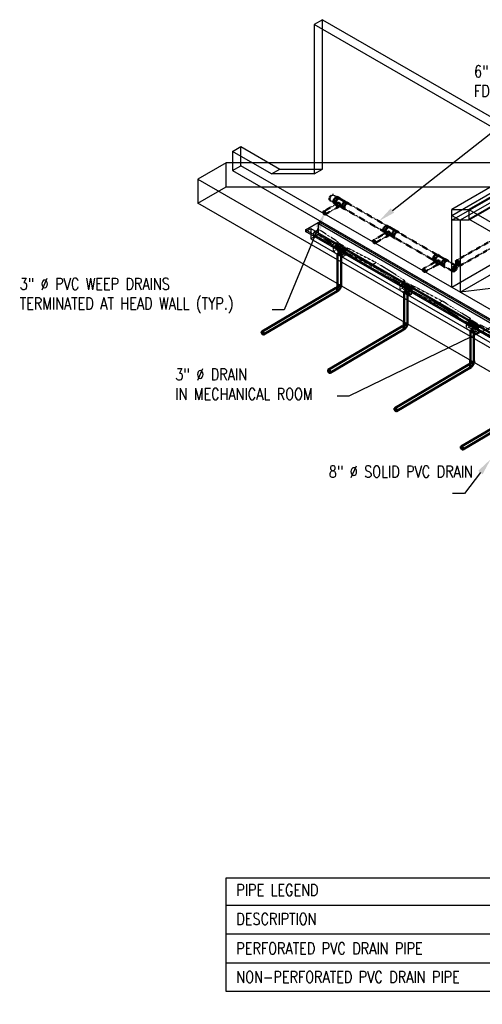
# Model space of a CAD drawing. Header units: inches. Extents: x 169 to 20644, y -1032 to 721.
# Tile 2 of 42: x 169 to 642, y -396 to 611. Entities that reach past the tile are written whole.
import ezdxf
from ezdxf import colors
from ezdxf.entities.mleader import LeaderData, LeaderLine
from ezdxf.math import Vec2, Vec3

# ---------------------------------------------------------------- set-up
doc = ezdxf.new("R2010")
doc.units = ezdxf.units.IN
doc.header["$LTSCALE"] = 0.5
doc.header["$MEASUREMENT"] = 0
for name, pattern in [('Dash - 1_16_', [0.1875, 0.125, -0.0625]), ('Dot 1_32_', [0.03125, 0, -0.03125]), ('Dot 1_32__2_', [0.03125, 0, -0.03125]), ('HIDDEN2', [0.1875, 0.125, -0.0625])]:
    doc.linetypes.add(name, pattern=pattern)
for name, color, linetype in [('M-ANNO-NOTE', 2, 'Continuous'), ('M-DETL-LIGHT', 1, 'Continuous'), ('M-SECT-PATT', 8, 'Continuous'), ('P-PIPE', 3, 'Continuous'), ('S-ANNO-DIMS', 1, 'Continuous'), ('S-ANNO-TEXT', 2, 'Continuous')]:
    doc.layers.add(name, color=color, linetype=linetype)
doc.styles.add('Annotative', font='romans.shx', dxfattribs={"width": 0.8, "height": 0.125})

# ---------------------------------------------------------------- blocks, each defined once
blk = doc.blocks.new('Bend - PVC - Sch 40 - DWV_USACE - Standard-V30-DRAINAGE ISOMETRIC')
at = {"layer": 'P-PIPE', "color": 90, "lineweight": 50}
for p, q in [((1285, -169), (1283.9, -169.6)), ((1286.2, -165.7), (1286.2, -166.9)), ((1290.1, -166.9), (1290.1, -165.7)), ((1285.9, -173), (1287, -172.4))]:
    blk.add_line(p, q, dxfattribs=at)
for points in [[(1284.9, -169.7, 0), (1284.5, -169.5, 0), (1284.2, -169.5, 0), (1283.9, -169.6, 0), (1283.7, -169.8, 0), (1283.6, -170, 0)], [(1285.4, -173.1, 0), (1285.6, -173.1, 0), (1285.9, -173, 0), (1286.1, -172.8, 0), (1286.3, -172.5, 0), (1286.3, -172.1, 0), (1286.3, -171.7, 0), (1286.1, -171.2, 0), (1285.9, -170.7, 0), (1285.6, -170.3, 0), (1285.3, -170, 0), (1284.9, -169.7, 0)], [(1285, -169, 0), (1285, -169, 0), (1285.3, -168.9, 0), (1285.6, -168.9, 0), (1286, -169.1, 0)], [(1286.3, -167.4, 0), (1286.3, -167.4, 0), (1286.3, -167.5, 0), (1286.3, -167.6, 0), (1286.2, -167.6, 0), (1286.2, -167.7, 0), (1286.2, -167.8, 0), (1286.1, -167.8, 0), (1286.1, -167.9, 0), (1286.1, -168, 0), (1286, -168.1, 0), (1286, -168.1, 0), (1286, -168.2, 0), (1285.9, -168.3, 0), (1285.9, -168.4, 0), (1285.8, -168.4, 0), (1285.8, -168.5, 0), (1285.7, -168.6, 0), (1285.7, -168.6, 0), (1285.6, -168.7, 0), (1285.6, -168.7, 0), (1285.5, -168.8, 0), (1285.5, -168.8, 0), (1285.4, -168.9, 0), (1285.4, -168.9, 0)], [(1286, -169.1, 0), (1286.3, -169.3, 0), (1286.7, -169.7, 0), (1286.9, -170.1, 0), (1287.2, -170.6, 0), (1287.3, -171, 0), (1287.4, -171.5, 0), (1287.3, -171.9, 0), (1287.2, -172.2, 0), (1287, -172.4, 0)], [(1286.3, -165.3, 0), (1286.2, -165.4, 0), (1286.2, -165.7, 0), (1286.2, -166, 0), (1286.4, -166.3, 0), (1286.7, -166.5, 0)], [(1286.7, -167.7, 0), (1286.4, -167.5, 0), (1286.2, -167.2, 0), (1286.2, -166.9, 0)], [(1286.7, -166.5, 0), (1287.1, -166.7, 0), (1287.6, -166.8, 0), (1288.1, -166.8, 0), (1288.6, -166.8, 0), (1289.1, -166.7, 0), (1289.5, -166.5, 0), (1289.8, -166.3, 0), (1290, -166, 0), (1290.1, -165.7, 0), (1290, -165.4, 0), (1290, -165.3, 0)], [(1290.1, -166.9, 0), (1290, -167.2, 0), (1289.8, -167.5, 0), (1289.5, -167.7, 0), (1289.1, -167.9, 0), (1288.6, -168, 0), (1288.1, -168, 0), (1287.6, -168, 0), (1287.1, -167.9, 0), (1286.7, -167.7, 0)], [(1289.8, -167.5, 0), (1289.8, -167.5, 0), (1289.8, -167.7, 0), (1289.8, -167.9, 0), (1289.8, -168, 0), (1289.7, -168.2, 0), (1289.7, -168.3, 0), (1289.6, -168.5, 0), (1289.6, -168.7, 0), (1289.5, -168.8, 0), (1289.5, -169, 0), (1289.4, -169.1, 0), (1289.4, -169.3, 0), (1289.3, -169.4, 0), (1289.2, -169.6, 0), (1289.1, -169.7, 0), (1289.1, -169.8, 0), (1289, -170, 0), (1288.9, -170.1, 0), (1288.8, -170.3, 0), (1288.7, -170.4, 0), (1288.6, -170.5, 0), (1288.5, -170.7, 0), (1288.4, -170.8, 0), (1288.3, -170.9, 0), (1288.2, -171, 0), (1288.1, -171.2, 0), (1288, -171.3, 0), (1287.9, -171.4, 0), (1287.8, -171.5, 0), (1287.6, -171.6, 0), (1287.5, -171.7, 0), (1287.4, -171.8, 0), (1287.3, -171.9, 0)]]:
    blk.add_polyline3d(points, dxfattribs=at)
for centre, start, end in [((1287.2, -166.2), 126.6849, 134.3783), ((1289.1, -166.2), 45.6217, 53.3151)]:
    blk.add_arc(centre, 1.24, start, end, dxfattribs=at)
blk = doc.blocks.new('Plug - PVC - Sch 40 - DWV_USACE - Standard-1073404-DRAINAGE ISOMETRIC ALTERNATE - PLAN 1')
at = {"layer": 'P-PIPE', "color": 90, "lineweight": 50}
for p, q in [((616.4, 364.2), (615.6, 363.8)), ((615.6, 363.8), (618, 362.5)), ((615.6, 361.1), (615.6, 363.8)), ((618.7, 362.9), (616.4, 364.2)), ((618, 362.5), (618.7, 362.9)), ((618.7, 360.1), (618.7, 362.9)), ((618, 359.7), (615.6, 361.1)), ((618, 362.5), (618, 359.7)), ((618.7, 360.1), (618, 359.7))]:
    blk.add_line(p, q, dxfattribs=at)
blk = doc.blocks.new('Plug - PVC - Sch 40 - DWV_USACE - Standard-V21-DRAINAGE ISOMETRIC ALTERNATE - PLAN 1')
at = {"layer": 'P-PIPE', "color": 90, "lineweight": 50}
for p, q in [((615.1, 358.7), (612.7, 357.3)), ((612.7, 357.3), (613.4, 356.9)), ((612.7, 354.6), (612.7, 357.3)), ((613.4, 354.2), (612.7, 354.6)), ((613.4, 356.9), (615.8, 358.2)), ((613.4, 354.2), (613.4, 356.9)), ((615.8, 355.5), (613.4, 354.2)), ((615.8, 358.2), (615.1, 358.7)), ((615.8, 358.2), (615.8, 355.5))]:
    blk.add_line(p, q, dxfattribs=at)
blk = doc.blocks.new('Plug - PVC - Sch 40 - DWV_USACE - Standard-V22-DRAINAGE ISOMETRIC ALTERNATE - PLAN 1')
at = {"layer": 'P-PIPE', "color": 80, "lineweight": 50}
for p, q in [((486.8, 430.3), (486.6, 430.1)), ((486.6, 430.1), (486.9, 430)), ((486.6, 430.1), (486.6, 429.7))]:
    blk.add_line(p, q, dxfattribs=at)
blk = doc.blocks.new('Plumbing_Joints_Spears_DWV_Tee_Reducing_Vent-Tee - P442-V27-DRAINAGE ISOMETRIC')
at = {"layer": 'P-PIPE', "color": 90, "lineweight": 50}
for p, q in [((2302.2, -613.9), (2300.1, -612.7)), ((2307.7, -617.5), (2302, -614.2)), ((2296.4, -619), (2298.1, -619.9)), ((2298.4, -619.8), (2297.3, -620.4)), ((2300.6, -618.7), (2298.9, -619.7)), ((2299.2, -623.7), (2300.3, -623.1)), ((2300.6, -622.7), (2302.3, -621.7)), ((2302.1, -621.9), (2304.4, -623.2)), ((2305.1, -624), (2307.2, -625.2)), ((2310.8, -618.9), (2308.7, -617.7))]:
    blk.add_line(p, q, dxfattribs=at)
for points in [[(2295.7, -617.3, 0), (2295.7, -616.5, 0), (2296, -615.6, 0), (2296.4, -614.8, 0), (2296.9, -614, 0), (2297.6, -613.3, 0), (2298.2, -612.9, 0), (2298.9, -612.6, 0), (2299.5, -612.5, 0), (2300, -612.7, 0)], [(2302.7, -614.6, 0), (2302.6, -614.3, 0), (2302.2, -613.9, 0), (2301.6, -613.7, 0), (2301, -613.8, 0), (2300.4, -614.1, 0), (2299.7, -614.6, 0), (2299.1, -615.2, 0), (2298.5, -616, 0), (2298.1, -616.9, 0), (2297.9, -617.7, 0), (2297.8, -618.5, 0)], [(2298, -618.4, 0), (2298.1, -617.7, 0), (2298.3, -616.9, 0), (2298.7, -616.1, 0), (2299.2, -615.4, 0), (2299.7, -614.8, 0), (2300.4, -614.3, 0), (2301, -614.1, 0), (2301.5, -614, 0), (2302, -614.2, 0)], [(2296.4, -619, 0), (2296, -618.6, 0), (2295.7, -618, 0), (2295.7, -617.3, 0)], [(2299.6, -622.8, 0), (2299.6, -622.4, 0), (2299.5, -621.9, 0), (2299.2, -621.5, 0), (2299, -621.1, 0), (2298.6, -620.7, 0), (2298.3, -620.5, 0), (2297.9, -620.3, 0), (2297.6, -620.3, 0), (2297.3, -620.4, 0), (2297.1, -620.6, 0), (2297, -620.7, 0)], [(2297.8, -618.5, 0), (2297.9, -619.3, 0), (2298.1, -619.9, 0)], [(2298.4, -619.7, 0), (2298.3, -619.6, 0), (2298.1, -619.1, 0), (2298, -618.4, 0)], [(2298.4, -619.8, 0), (2298.7, -619.7, 0), (2299, -619.7, 0), (2299.3, -619.8, 0), (2299.7, -620.1, 0), (2300, -620.5, 0), (2300.3, -620.9, 0), (2300.5, -621.3, 0), (2300.7, -621.8, 0), (2300.7, -622.2, 0)], [(2298.7, -623.8, 0), (2299, -623.8, 0), (2299.2, -623.7, 0), (2299.5, -623.5, 0), (2299.6, -623.2, 0), (2299.6, -622.8, 0)], [(2300.7, -622.2, 0), (2300.7, -622.6, 0), (2300.5, -622.9, 0), (2300.3, -623.1, 0)], [(2300.6, -618.7, 0), (2300.9, -618.6, 0), (2301.4, -618.6, 0), (2301.8, -618.8, 0), (2302.2, -619.3, 0), (2302.4, -619.8, 0), (2302.5, -620.5, 0), (2302.5, -621, 0)], [(2302.5, -621, 0), (2302.5, -621.4, 0), (2302.4, -621.7, 0), (2302.3, -621.7, 0)], [(2304.3, -622.3, 0), (2304.4, -621.5, 0), (2304.7, -620.6, 0), (2305.1, -619.8, 0), (2305.6, -619, 0), (2306.2, -618.3, 0), (2306.9, -617.9, 0), (2307.6, -617.6, 0), (2308.2, -617.5, 0), (2308.7, -617.7, 0)], [(2305.1, -624, 0), (2304.7, -623.6, 0), (2304.4, -623, 0), (2304.3, -622.3, 0)], [(2311.4, -619.5, 0), (2311.3, -619.3, 0), (2310.8, -618.9, 0), (2310.3, -618.7, 0), (2309.7, -618.8, 0), (2309, -619.1, 0), (2308.4, -619.6, 0), (2307.7, -620.2, 0), (2307.2, -621, 0), (2306.8, -621.9, 0), (2306.5, -622.7, 0), (2306.4, -623.5, 0)], [(2306.4, -623.5, 0), (2306.5, -624.3, 0), (2306.8, -624.8, 0), (2307.2, -625.2, 0), (2307.7, -625.4, 0), (2308, -625.4, 0)]]:
    blk.add_polyline3d(points, dxfattribs=at)
blk = doc.blocks.new('Mechanical_Box_H_rvt-1-DRAINAGE ISOMETRIC')
blk.add_line((631.9, 293.8), (631.9, 291.7))
at = {"layer": 'M-DETL-LIGHT', "linetype": 'HIDDEN2'}
for p, q in [((470, 393.7), (475.1, 396.7)), ((470, 390.4), (470, 393.7)), ((489.5, 381.2), (470, 393.7)), ((494.6, 384), (475.1, 396.7)), ((489.5, 379.1), (470, 390.5)), ((494.6, 384), (489.5, 381.1)), ((492.9, 381), (494.6, 383)), ((494.6, 384), (494.6, 383)), ((504.3, 377.3), (494.6, 383)), ((489.5, 381.1), (489.5, 379.1)), ((492.9, 381), (489.5, 379.1)), ((499.9, 373.1), (489.5, 379.1)), ((493.1, 380.9), (489.7, 379)), ((489.7, 379), (489.7, 378.5)), ((499.6, 372.7), (489.7, 378.5)), ((490, 378.4), (490, 374)), ((490, 374), (492.8, 375.6)), ((493, 371.7), (490, 374)), ((492.8, 380.4), (490.8, 379.3)), ((493.3, 380.1), (491.2, 378.9)), ((493.9, 379.8), (491.9, 378.6)), ((494.4, 379.4), (492.3, 378.3)), ((492.8, 380.3), (492.8, 375.6)), ((495.8, 373.4), (492.8, 375.6)), ((501.8, 375.8), (492.9, 381)), ((495, 379.2), (493, 378)), ((493, 371.7), (495.8, 373.4)), ((495.4, 378.8), (493.4, 377.6)), ((496.1, 378.5), (494, 377.4)), ((496.5, 378.2), (494.5, 377)), ((497.1, 377.9), (495.1, 376.8)), ((497.6, 377.6), (495.5, 376.4)), ((499.5, 371.2), (495.8, 373.4)), ((498.2, 377.3), (496.2, 376.1)), ((498.6, 376.9), (496.6, 375.8)), ((499.3, 376.7), (497.3, 375.5)), ((499.7, 376.3), (497.7, 375.1)), ((500.4, 376), (498.3, 374.9)), ((500.8, 375.7), (498.7, 374.5)), ((501.4, 375.4), (499.4, 374.3)), ((502.9, 375.1), (499.6, 373.2)), ((502.9, 374.6), (499.6, 372.7)), ((557.4, 339.9), (499.6, 373.6)), ((499.6, 373.2), (499.6, 372.7)), ((499.6, 372.8), (499.6, 368.4)), ((501.9, 375.1), (499.8, 373.9)), ((504.9, 377.6), (499.9, 374.8)), ((504.9, 376), (499.9, 373.1)), ((499.9, 375.1), (528.6, 359.9)), ((499.9, 374.8), (499.9, 373.1)), ((502.4, 374.3), (502.4, 370)), ((502.9, 375.1), (502.9, 374.6)), ((504.9, 377.6), (533.7, 362.9)), ((504.9, 377.6), (504.9, 376)), ((496.7, 369.6), (493, 371.7)), ((496.7, 369.6), (499.5, 371.2)), ((499.6, 368.4), (496.7, 369.6)), ((502.4, 370), (499.5, 371.2)), ((499.6, 368.4), (502.4, 370)), ((528.6, 359.9), (533.7, 362.9)), ((562.4, 344.9), (533.7, 362.9)), ((528.6, 356.7), (528.6, 359.9)), ((557.4, 342), (528.6, 359.9)), ((562.4, 344.8), (557.4, 341.9)), ((560.7, 341.8), (562.4, 343.8)), ((562.4, 344.8), (562.4, 343.8)), ((572.2, 338.1), (562.4, 343.8)), ((557.4, 341.9), (557.4, 339.9)), ((560.7, 341.8), (557.4, 339.9)), ((567.8, 333.9), (557.4, 339.9)), ((560.9, 341.7), (557.6, 339.8)), ((557.6, 339.8), (557.6, 339.3)), ((567.5, 333.6), (557.6, 339.3)), ((557.9, 339.2), (557.9, 334.8)), ((557.9, 334.8), (560.6, 336.4)), ((560.9, 332.5), (557.9, 334.8)), ((560.7, 341.2), (558.7, 340.1)), ((561.2, 340.9), (559.1, 339.7)), ((561.8, 340.6), (559.8, 339.4)), ((562.2, 340.3), (560.2, 339.1)), ((560.6, 341.2), (560.6, 336.4)), ((563.7, 334.2), (560.6, 336.4)), ((569.6, 336.6), (560.7, 341.8)), ((562.9, 340), (560.8, 338.8)), ((560.9, 332.5), (563.7, 334.2)), ((564.6, 330.4), (560.9, 332.5)), ((563.3, 339.6), (561.3, 338.5)), ((563.9, 339.4), (561.9, 338.2)), ((564.4, 339), (562.3, 337.8)), ((565, 338.7), (563, 337.6)), ((565.5, 338.4), (563.4, 337.2)), ((567.3, 332), (563.7, 334.2)), ((566.1, 338.1), (564.1, 336.9)), ((566.5, 337.7), (564.5, 336.6)), ((567.2, 337.5), (565.1, 336.3)), ((567.6, 337.1), (565.6, 336)), ((568.2, 336.9), (566.2, 335.7)), ((568.7, 336.5), (566.6, 335.3)), ((569.3, 336.2), (567.3, 335.1)), ((570.8, 336), (567.5, 334.1)), ((570.8, 335.5), (567.5, 333.6)), ((625.3, 300.4), (567.5, 334.1)), ((567.5, 334.1), (567.5, 333.6)), ((567.5, 333.6), (567.5, 329.2)), ((569.8, 335.9), (567.7, 334.7)), ((572.8, 338.4), (567.8, 335.6)), ((572.8, 336.8), (567.8, 333.9)), ((567.8, 335.6), (596.5, 320.3)), ((567.8, 335.6), (567.8, 333.9)), ((570.2, 335.1), (570.2, 330.8)), ((570.8, 336), (570.8, 335.5)), ((572.8, 338.4), (601.6, 323.3)), ((572.8, 338.4), (572.8, 336.8)), ((564.6, 330.4), (567.3, 332)), ((567.5, 329.2), (564.6, 330.4)), ((570.2, 330.8), (567.3, 332)), ((567.5, 329.2), (570.2, 330.8)), ((596.5, 320.3), (601.6, 323.3)), ((630.3, 305.3), (601.6, 323.3)), ((596.5, 317.1), (596.5, 320.3)), ((625.3, 302.4), (596.5, 320.3)), ((630.3, 305.2), (625.3, 302.4)), ((625.3, 302.4), (625.3, 300.4)), ((628.6, 302.3), (625.3, 300.4)), ((628.6, 302.3), (630.3, 304.2)), ((637.5, 297.1), (628.6, 302.3)), ((630.3, 305.2), (630.3, 304.2)), ((640.1, 298.5), (630.3, 304.2)), ((635.7, 294.3), (625.3, 300.4)), ((628.8, 302.1), (625.5, 300.2)), ((625.5, 300.2), (625.5, 299.7)), ((635.4, 294), (625.5, 299.7)), ((625.7, 299.6), (625.7, 295.2)), ((625.7, 295.2), (628.5, 296.8)), ((628.8, 293), (625.7, 295.2)), ((628.6, 301.7), (626.6, 300.5)), ((629, 301.3), (627, 300.1)), ((629.7, 301), (627.7, 299.9)), ((630.1, 300.7), (628.1, 299.5)), ((628.5, 301.6), (628.5, 296.8)), ((631.5, 294.6), (628.5, 296.8)), ((630.8, 300.4), (628.7, 299.3)), ((628.8, 293), (631.5, 294.6)), ((632.4, 290.8), (628.8, 293)), ((631.2, 300.1), (629.1, 298.9)), ((631.8, 299.8), (629.8, 298.6)), ((632.3, 299.4), (630.2, 298.3)), ((632.9, 299.2), (630.9, 298)), ((633.3, 298.8), (631.3, 297.6)), ((635.2, 292.4), (631.5, 294.6)), ((634, 298.5), (631.9, 297.4)), ((634.4, 298.2), (632.4, 297)), ((632.4, 290.8), (635.2, 292.4)), ((635.1, 297.9), (633, 296.7)), ((635.5, 297.6), (633.4, 296.4)), ((636.1, 297.3), (634.1, 296.1)), ((636.6, 296.9), (634.5, 295.8)), ((637.2, 296.7), (635.2, 295.5)), ((638.1, 291.2), (635.2, 292.4)), ((635.3, 294), (635.3, 289.6)), ((638.7, 296.4), (635.4, 294.5)), ((638.7, 295.9), (635.4, 294)), ((693.2, 260.8), (635.4, 294.5)), ((635.4, 294.5), (635.4, 294)), ((637.6, 296.3), (635.6, 295.1)), ((640.7, 298.9), (635.7, 296)), ((640.7, 297.2), (635.7, 294.3)), ((635.7, 296), (664.3, 280.8)), ((635.7, 296), (635.7, 294.3)), ((638.1, 295.6), (638.1, 291.2)), ((638.7, 296.4), (638.7, 295.9)), ((640.7, 298.9), (669.4, 283.7)), ((640.7, 298.9), (640.7, 297.2)), ((635.3, 289.6), (632.4, 290.8)), ((635.3, 289.6), (638.1, 291.2))]:
    blk.add_line(p, q, dxfattribs=at)
at = {"layer": 'M-DETL-LIGHT', "linetype": 'Continuous'}
for p, q in [((496.2, 372.6), (496.2, 370.7)), ((564, 333.4), (564, 331.5)), ((631.9, 293.8), (631.9, 291.9))]:
    blk.add_line(p, q, dxfattribs=at)
at = {"layer": 'M-DETL-LIGHT', "color": 1, "linetype": 'Continuous'}
for centre, radius, start, end in [((496.3, 371.6), 1.78, 95.745, 183.3375), ((496.3, 371.6), 1.67, 129.6759, 176.1977), ((496.9, 371.1), 2.13, 131.7697, 173.1765), ((496, 371.6), 1.78, 356.6625, 84.255), ((495.5, 371.1), 2.13, 6.8235, 48.2303), ((496, 371.6), 1.67, 3.8023, 50.3241), ((497.8, 370.9), 2.73, 141.495, 179.1974), ((502, 370.3), 6.43, 159.6343, 176.2953), ((490.4, 370.3), 6.43, 3.7047, 20.3657), ((494.5, 370.9), 2.73, 0.8026, 38.505), ((564.2, 332.4), 1.78, 95.745, 183.3375), ((564.2, 332.4), 1.67, 129.6759, 176.1977), ((564.7, 331.9), 2.13, 131.7697, 173.1765), ((565.7, 331.7), 2.73, 141.495, 179.1974), ((569.8, 331.1), 6.43, 159.6343, 176.2953), ((563.9, 332.4), 1.78, 356.6625, 84.255), ((558.3, 331.1), 6.43, 3.7047, 20.3657), ((562.4, 331.7), 2.73, 0.8026, 38.505), ((563.4, 331.9), 2.13, 6.8235, 48.2303), ((563.9, 332.4), 1.67, 3.8023, 50.3241), ((632.1, 292.9), 1.78, 95.745, 183.3375), ((632.1, 292.8), 1.67, 129.6759, 176.1977), ((632.6, 292.4), 2.13, 131.7697, 173.1765), ((633.6, 292.2), 2.73, 141.495, 179.1974), ((637.7, 291.6), 6.43, 159.6343, 176.2953), ((631.8, 292.9), 1.78, 356.6625, 84.255), ((626.1, 291.6), 6.43, 3.7047, 20.3657), ((630.3, 292.2), 2.73, 0.8026, 38.505), ((631.2, 292.4), 2.13, 6.8235, 48.2303), ((631.8, 292.8), 1.67, 3.8023, 50.3241)]:
    blk.add_arc(centre, radius, start, end, dxfattribs=at)
at = {"layer": 'M-DETL-LIGHT', "linetype": 'HIDDEN2', "extrusion": (0, 0, -1)}
for centre, start_param, end_param in [((491, 379.1), 0.920266, 4.095331), ((492.1, 378.5), 0.920266, 4.095331), ((493, 380.2), 4.095331, 7.203451), ((493.2, 377.8), 0.920266, 4.095331), ((494.1, 379.6), 4.095331, 7.203451), ((494.3, 377.2), 0.920266, 4.095331), ((495.2, 379), 4.095331, 7.203451), ((495.3, 376.6), 0.920266, 4.095331), ((496.3, 378.4), 4.095331, 7.203451), ((496.4, 376), 0.920266, 4.095331), ((497.3, 377.7), 4.095331, 7.203451), ((497.5, 375.3), 0.920266, 4.095331), ((498.4, 377.1), 4.095331, 7.203451), ((498.6, 374.7), 0.920266, 4.095331), ((499.5, 376.5), 4.095331, 7.203451), ((499.6, 374.1), 0.920266, 4.095331), ((500.6, 375.9), 4.095331, 7.203451), ((501.6, 375.2), 4.095331, 7.203451), ((558.9, 339.9), 0.920266, 4.095331), ((560, 339.3), 0.920266, 4.095331), ((560.9, 341), 4.095331, 7.203451), ((561.1, 338.7), 0.920266, 4.095331), ((562, 340.4), 4.095331, 7.203451), ((562.1, 338), 0.920266, 4.095331), ((563.1, 339.8), 4.095331, 7.203451), ((563.2, 337.4), 0.920266, 4.095331), ((564.1, 339.2), 4.095331, 7.203451), ((564.3, 336.8), 0.920266, 4.095331), ((565.2, 338.5), 4.095331, 7.203451), ((565.4, 336.1), 0.920266, 4.095331), ((566.3, 337.9), 4.095331, 7.203451), ((566.4, 335.5), 0.920266, 4.095331), ((567.4, 337.3), 4.095331, 7.203451), ((567.5, 334.9), 0.920266, 4.095331), ((568.4, 336.7), 4.095331, 7.203451), ((569.5, 336), 4.095331, 7.203451), ((626.8, 300.3), 0.920266, 4.095331), ((627.9, 299.7), 0.920266, 4.095331), ((628.8, 301.5), 4.095331, 7.203451), ((629, 299.1), 0.920266, 4.095331), ((629.9, 300.8), 4.095331, 7.203451), ((630, 298.5), 0.920266, 4.095331), ((631, 300.2), 4.095331, 7.203451), ((631.1, 297.8), 0.920266, 4.095331), ((632, 299.6), 4.095331, 7.203451), ((632.2, 297.2), 0.920266, 4.095331), ((633.1, 299), 4.095331, 7.203451), ((633.3, 296.6), 0.920266, 4.095331), ((634.2, 298.3), 4.095331, 7.203451), ((634.3, 295.9), 0.920266, 4.095331), ((635.3, 297.7), 4.095331, 7.203451), ((635.4, 295.3), 0.920266, 4.095331), ((636.3, 297.1), 4.095331, 7.203451), ((637.4, 296.5), 4.095331, 7.203451)]:
    blk.add_ellipse(centre, major_axis=(0.355, 0.042), ratio=0.675017, start_param=start_param, end_param=end_param, dxfattribs=at)
at = {"layer": 'M-DETL-LIGHT', "linetype": 'HIDDEN2'}
for centre in [(496.2, 371.5), (564, 332.3), (631.9, 292.7)]:
    blk.add_ellipse(centre, major_axis=(1.6, 0), ratio=0.6329, start_param=0, end_param=3.141593, dxfattribs=at)
at = {"layer": 'M-DETL-LIGHT', "extrusion": (0, 0, -1)}
for centre in [(496.2, 371.5), (564, 332.3), (631.9, 292.7)]:
    blk.add_ellipse(centre, major_axis=(1.6, 0), ratio=0.6329, start_param=0, end_param=3.141593, dxfattribs=at)
at = {"layer": 'P-PIPE', "color": 90, "linetype": 'HIDDEN2', "lineweight": 50}
for p, q in [((776.7, 456), (615.9, 365)), ((619.1, 359.3), (780, 450.2)), ((486.8, 426.2), (490.3, 424.2)), ((493.6, 429.9), (490.1, 431.9)), ((544.2, 400.7), (505.2, 423.2)), ((501.8, 417.5), (541.1, 394.8)), ((595.4, 371.1), (556.1, 393.8)), ((552.8, 388.1), (592.1, 365.4)), ((615.5, 359.5), (607, 364.4)), ((603.7, 358.7), (612.2, 353.8))]:
    blk.add_line(p, q, dxfattribs=at)
at = {"layer": 'P-PIPE', "color": 90, "linetype": 'Dash - 1_16_', "lineweight": 50}
for p, q in [((491.9, 421.9), (480.1, 415.1)), ((481.8, 412), (493.6, 418.9)), ((542.8, 392.5), (531, 385.7)), ((532.7, 382.7), (544.5, 389.5)), ((593.7, 363.1), (581.9, 356.3)), ((583.7, 353.3), (595.5, 360.1))]:
    blk.add_line(p, q, dxfattribs=at)
at = {"layer": 'P-PIPE', "color": 90, "lineweight": 50}
for p, q in [((494.4, 371.4), (494.4, 340.5)), ((497.9, 340.5), (497.9, 371.4)), ((492.1, 336.4), (417.1, 292.2)), ((418.8, 289.2), (493.8, 333.4)), ((562.3, 332.2), (562.3, 301.4)), ((565.8, 301.4), (565.8, 332.2)), ((559.9, 297.2), (484.9, 253)), ((486.7, 250), (561.7, 294.2)), ((630.2, 292.7), (630.2, 262.2)), ((633.7, 262.2), (633.7, 292.7)), ((627.8, 258), (552.8, 213.8)), ((554.6, 210.8), (629.6, 255)), ((695.7, 218.8), (620.7, 174.6)), ((622.5, 171.6), (697.5, 215.8))]:
    blk.add_line(p, q, dxfattribs=at)
at = {"layer": 'P-PIPE', "color": 90, "linetype": 'Dot 1_32__2_', "lineweight": 50}
for points in [[(486.1, 427.7, 0), (486.2, 428.4, 0), (486.4, 429.2, 0), (486.8, 430, 0), (487.3, 430.7, 0), (487.9, 431.3, 0), (488.5, 431.7, 0)], [(486.8, 426.2, 0), (486.4, 426.5, 0), (486.2, 427, 0), (486.1, 427.7, 0)], [(488.5, 431.7, 0), (489.1, 432, 0), (489.6, 432, 0), (490.1, 431.9, 0)], [(617.5, 364.9, 0), (616.9, 365.1, 0), (616.4, 365.2, 0), (615.9, 365, 0), (615.5, 364.7, 0), (615.2, 364.2, 0), (615.2, 363.5, 0)], [(615.2, 363.5, 0), (615.2, 362.8, 0), (615.5, 362, 0), (615.8, 361.2, 0), (616.3, 360.5, 0), (616.9, 359.9, 0), (617.5, 359.4, 0)], [(619.8, 360.8, 0), (619.8, 361.6, 0), (619.5, 362.4, 0), (619.2, 363.1, 0), (618.7, 363.8, 0), (618.1, 364.4, 0), (617.5, 364.9, 0)], [(613.9, 359.3, 0), (613.3, 358.9, 0), (612.7, 358.3, 0), (612.2, 357.6, 0), (611.8, 356.8, 0), (611.6, 356, 0), (611.5, 355.3, 0)], [(611.5, 355.3, 0), (611.6, 354.6, 0), (611.8, 354.1, 0), (612.2, 353.8, 0), (612.7, 353.6, 0), (613.3, 353.7, 0), (613.9, 353.9, 0)], [(616.2, 358, 0), (616.1, 358.6, 0), (615.9, 359.1, 0), (615.5, 359.5, 0), (615, 359.6, 0), (614.5, 359.6, 0), (613.9, 359.3, 0)], [(613.9, 353.9, 0), (614.5, 354.4, 0), (615, 355, 0), (615.5, 355.7, 0), (615.9, 356.4, 0), (616.1, 357.2, 0), (616.2, 358, 0)], [(617.5, 359.4, 0), (618.1, 359.2, 0), (618.7, 359.1, 0), (619.1, 359.3, 0), (619.5, 359.6, 0), (619.8, 360.2, 0), (619.8, 360.8, 0)]]:
    blk.add_polyline3d(points, dxfattribs=at)
at = {"layer": 'P-PIPE', "color": 90, "linetype": 'Dot 1_32_', "lineweight": 50}
for points in [[(503.6, 423, 0), (504.2, 423.3, 0), (504.8, 423.3, 0), (505.2, 423.2, 0)], [(501.3, 418.9, 0), (501.3, 419.7, 0), (501.6, 420.5, 0), (501.9, 421.3, 0), (502.4, 422, 0), (503, 422.6, 0), (503.6, 423, 0)], [(501.9, 417.5, 0), (501.6, 417.8, 0), (501.3, 418.3, 0), (501.3, 418.9, 0)], [(552.2, 389.5, 0), (552.2, 390.3, 0), (552.5, 391.1, 0), (552.8, 391.9, 0), (553.3, 392.6, 0), (553.9, 393.2, 0), (554.5, 393.6, 0)], [(554.5, 393.6, 0), (555.1, 393.9, 0), (555.7, 393.9, 0), (556.2, 393.8, 0)], [(552.8, 388.1, 0), (552.5, 388.4, 0), (552.2, 388.9, 0), (552.2, 389.5, 0)], [(603.1, 360.2, 0), (603.2, 360.9, 0), (603.4, 361.7, 0), (603.8, 362.5, 0), (604.2, 363.2, 0), (604.8, 363.8, 0), (605.4, 364.2, 0)], [(605.4, 364.2, 0), (606, 364.5, 0), (606.6, 364.5, 0), (607.1, 364.4, 0)], [(603.7, 358.7, 0), (603.4, 359, 0), (603.2, 359.5, 0), (603.1, 360.2, 0)]]:
    blk.add_polyline3d(points, dxfattribs=at)
at = {"layer": 'P-PIPE', "color": 90, "lineweight": 50}
for points in [[(481, 415, 0), (480.6, 415.1, 0), (480.3, 415.2, 0), (480.1, 415.1, 0), (479.9, 414.9, 0), (479.8, 414.6, 0), (479.7, 414.3, 0)], [(479.7, 414.3, 0), (479.8, 413.9, 0), (479.9, 413.5, 0), (480.1, 413.1, 0), (480.3, 412.7, 0), (480.6, 412.4, 0), (481, 412.1, 0)], [(482.2, 412.8, 0), (482.2, 413.2, 0), (482, 413.7, 0), (481.8, 414.1, 0), (481.6, 414.4, 0), (481.3, 414.8, 0), (481, 415, 0)], [(491.9, 421.9, 0), (492.1, 422, 0), (492.4, 421.9, 0), (492.8, 421.8, 0)], [(492.8, 421.8, 0), (493.1, 421.6, 0), (493.4, 421.3, 0), (493.6, 420.9, 0), (493.8, 420.5, 0), (494, 420.1, 0), (494, 419.7, 0)], [(494, 419.7, 0), (494, 419.3, 0), (493.8, 419, 0), (493.6, 418.9, 0)], [(481, 412.1, 0), (481.3, 412, 0), (481.6, 412, 0), (481.8, 412, 0), (482, 412.2, 0), (482.2, 412.5, 0), (482.2, 412.8, 0)], [(531.9, 385.6, 0), (531.5, 385.7, 0), (531.2, 385.8, 0), (531, 385.7, 0), (530.8, 385.5, 0), (530.7, 385.2, 0), (530.6, 384.9, 0)], [(530.6, 384.9, 0), (530.7, 384.5, 0), (530.8, 384.1, 0), (531, 383.7, 0), (531.2, 383.3, 0), (531.5, 383, 0), (531.9, 382.7, 0)], [(533.1, 383.5, 0), (533.1, 383.8, 0), (532.9, 384.3, 0), (532.7, 384.7, 0), (532.5, 385, 0), (532.2, 385.4, 0), (531.9, 385.6, 0)], [(531.9, 382.7, 0), (532.2, 382.6, 0), (532.5, 382.6, 0), (532.7, 382.7, 0), (532.9, 382.8, 0), (533.1, 383.1, 0), (533.1, 383.5, 0)], [(542.8, 392.5, 0), (543.1, 392.6, 0), (543.3, 392.5, 0), (543.7, 392.4, 0)], [(543.7, 392.4, 0), (544, 392.2, 0), (544.3, 391.9, 0), (544.5, 391.5, 0), (544.7, 391.1, 0), (544.9, 390.7, 0), (544.9, 390.3, 0)], [(544.9, 390.3, 0), (544.9, 389.9, 0), (544.7, 389.6, 0), (544.5, 389.5, 0)], [(494.9, 372.2, 0), (494.7, 372, 0), (494.5, 371.7, 0), (494.4, 371.4, 0), (494.5, 371.2, 0), (494.7, 370.9, 0), (494.9, 370.7, 0)], [(497.4, 372.2, 0), (497, 372.3, 0), (496.6, 372.4, 0), (496.2, 372.5, 0), (495.7, 372.4, 0), (495.3, 372.3, 0), (494.9, 372.2, 0)], [(494.9, 370.7, 0), (495.3, 370.6, 0), (495.7, 370.5, 0), (496.2, 370.4, 0), (496.6, 370.5, 0), (497, 370.6, 0), (497.4, 370.7, 0)], [(497.4, 370.7, 0), (497.7, 370.9, 0), (497.9, 371.2, 0), (497.9, 371.4, 0), (497.9, 371.7, 0), (497.7, 372, 0), (497.4, 372.2, 0)], [(593.7, 363.1, 0), (594, 363.2, 0), (594.3, 363.2, 0), (594.6, 363, 0)], [(594.6, 363, 0), (594.9, 362.8, 0), (595.2, 362.5, 0), (595.5, 362.1, 0), (595.7, 361.7, 0), (595.8, 361.3, 0), (595.8, 360.9, 0)], [(582.8, 356.2, 0), (582.5, 356.3, 0), (582.2, 356.4, 0), (581.9, 356.3, 0), (581.7, 356.1, 0), (581.6, 355.8, 0), (581.5, 355.5, 0)], [(581.5, 355.5, 0), (581.6, 355.1, 0), (581.7, 354.7, 0), (581.9, 354.3, 0), (582.2, 353.9, 0), (582.5, 353.6, 0), (582.8, 353.3, 0)], [(584, 354.1, 0), (584, 354.5, 0), (583.9, 354.9, 0), (583.7, 355.3, 0), (583.4, 355.7, 0), (583.1, 356, 0), (582.8, 356.2, 0)], [(582.8, 353.3, 0), (583.1, 353.2, 0), (583.4, 353.2, 0), (583.7, 353.3, 0), (583.9, 353.4, 0), (584, 353.7, 0), (584, 354.1, 0)], [(595.8, 360.9, 0), (595.8, 360.5, 0), (595.7, 360.3, 0), (595.5, 360.1, 0)], [(492.1, 336.4, 0), (492.3, 336.5, 0), (492.6, 336.5, 0), (492.9, 336.3, 0)], [(492.9, 336.3, 0), (493.2, 336.1, 0), (493.5, 335.8, 0), (493.8, 335.4, 0), (494, 335, 0), (494.1, 334.6, 0), (494.2, 334.2, 0)], [(494.2, 334.2, 0), (494.1, 333.9, 0), (494, 333.6, 0), (493.8, 333.4, 0)], [(494.9, 339.8, 0), (494.7, 340, 0), (494.5, 340.3, 0), (494.4, 340.5, 0)], [(497.4, 339.8, 0), (497, 339.7, 0), (496.6, 339.6, 0), (496.2, 339.5, 0), (495.7, 339.6, 0), (495.3, 339.7, 0), (494.9, 339.8, 0)], [(497.9, 340.5, 0), (497.9, 340.3, 0), (497.7, 340, 0), (497.4, 339.8, 0)], [(562.8, 332.9, 0), (562.5, 332.7, 0), (562.4, 332.5, 0), (562.3, 332.2, 0), (562.4, 332, 0), (562.5, 331.7, 0), (562.8, 331.5, 0)], [(565.3, 332.9, 0), (564.9, 333.1, 0), (564.5, 333.2, 0), (564, 333.2, 0), (563.6, 333.2, 0), (563.2, 333.1, 0), (562.8, 332.9, 0)], [(565.3, 331.5, 0), (565.6, 331.7, 0), (565.7, 332, 0), (565.8, 332.2, 0), (565.7, 332.5, 0), (565.6, 332.7, 0), (565.3, 332.9, 0)], [(562.8, 331.5, 0), (563.2, 331.4, 0), (563.6, 331.3, 0), (564, 331.2, 0), (564.5, 331.3, 0), (564.9, 331.4, 0), (565.3, 331.5, 0)], [(417.9, 292.1, 0), (417.6, 292.3, 0), (417.3, 292.3, 0), (417.1, 292.2, 0), (416.9, 292, 0), (416.7, 291.8, 0), (416.7, 291.4, 0)], [(419.2, 290, 0), (419.1, 290.4, 0), (419, 290.8, 0), (418.8, 291.2, 0), (418.6, 291.6, 0), (418.3, 291.9, 0), (417.9, 292.1, 0)], [(559.9, 297.2, 0), (560.2, 297.3, 0), (560.5, 297.3, 0), (560.8, 297.1, 0)], [(560.8, 297.1, 0), (561.1, 296.9, 0), (561.4, 296.6, 0), (561.7, 296.2, 0), (561.9, 295.8, 0), (562, 295.4, 0), (562.1, 295, 0)], [(562.1, 295, 0), (562, 294.7, 0), (561.9, 294.4, 0), (561.7, 294.2, 0)], [(562.8, 300.6, 0), (562.5, 300.8, 0), (562.4, 301.1, 0), (562.3, 301.4, 0)], [(565.3, 300.6, 0), (564.9, 300.5, 0), (564.5, 300.4, 0), (564, 300.3, 0), (563.6, 300.4, 0), (563.2, 300.5, 0), (562.8, 300.6, 0)], [(565.8, 301.4, 0), (565.7, 301.1, 0), (565.6, 300.8, 0), (565.3, 300.6, 0)], [(630.7, 293.4, 0), (630.4, 293.2, 0), (630.2, 292.9, 0), (630.2, 292.7, 0), (630.2, 292.4, 0), (630.4, 292.2, 0), (630.7, 292, 0)], [(633.2, 293.4, 0), (632.8, 293.6, 0), (632.4, 293.7, 0), (631.9, 293.7, 0), (631.5, 293.7, 0), (631.1, 293.6, 0), (630.7, 293.4, 0)], [(633.2, 292, 0), (633.4, 292.2, 0), (633.6, 292.4, 0), (633.7, 292.7, 0), (633.6, 292.9, 0), (633.4, 293.2, 0), (633.2, 293.4, 0)], [(416.7, 291.4, 0), (416.8, 291, 0), (416.9, 290.6, 0), (417.1, 290.2, 0), (417.3, 289.8, 0), (417.6, 289.5, 0), (418, 289.3, 0)], [(418, 289.3, 0), (418.3, 289.2, 0), (418.6, 289.1, 0), (418.8, 289.2, 0), (419, 289.4, 0), (419.1, 289.7, 0), (419.2, 290, 0)], [(630.7, 292, 0), (631.1, 291.8, 0), (631.5, 291.7, 0), (631.9, 291.7, 0), (632.4, 291.7, 0), (632.8, 291.8, 0), (633.2, 292, 0)], [(630.7, 261.4, 0), (630.4, 261.7, 0), (630.2, 261.9, 0), (630.2, 262.2, 0)], [(633.7, 262.2, 0), (633.6, 261.9, 0), (633.4, 261.7, 0), (633.2, 261.4, 0)], [(485.8, 252.9, 0), (485.5, 253.1, 0), (485.2, 253.1, 0), (484.9, 253, 0), (484.7, 252.9, 0), (484.6, 252.6, 0), (484.6, 252.2, 0)], [(484.6, 252.2, 0), (484.6, 251.8, 0), (484.8, 251.4, 0), (485, 251, 0), (485.2, 250.6, 0), (485.5, 250.3, 0), (485.8, 250.1, 0)], [(487.1, 250.8, 0), (487, 251.2, 0), (486.9, 251.6, 0), (486.7, 252, 0), (486.4, 252.4, 0), (486.1, 252.7, 0), (485.8, 252.9, 0)], [(627.8, 258, 0), (628.1, 258.1, 0), (628.4, 258.1, 0), (628.7, 258, 0)], [(628.7, 258, 0), (629, 257.7, 0), (629.3, 257.4, 0), (629.6, 257, 0), (629.8, 256.6, 0), (629.9, 256.2, 0), (629.9, 255.8, 0)], [(629.9, 255.8, 0), (629.9, 255.5, 0), (629.8, 255.2, 0), (629.6, 255, 0)], [(633.2, 261.4, 0), (632.8, 261.3, 0), (632.4, 261.2, 0), (631.9, 261.1, 0), (631.5, 261.2, 0), (631.1, 261.3, 0), (630.7, 261.4, 0)], [(485.8, 250.1, 0), (486.2, 250, 0), (486.5, 249.9, 0), (486.7, 250, 0), (486.9, 250.2, 0), (487, 250.5, 0), (487.1, 250.8, 0)], [(553.7, 213.8, 0), (553.4, 213.9, 0), (553.1, 213.9, 0), (552.8, 213.8, 0), (552.6, 213.7, 0), (552.5, 213.4, 0), (552.5, 213, 0)], [(552.5, 213, 0), (552.5, 212.7, 0), (552.6, 212.2, 0), (552.8, 211.8, 0), (553.1, 211.5, 0), (553.4, 211.1, 0), (553.7, 210.9, 0)], [(554.9, 211.6, 0), (554.9, 212, 0), (554.8, 212.4, 0), (554.6, 212.8, 0), (554.3, 213.2, 0), (554, 213.5, 0), (553.7, 213.8, 0)], [(553.7, 210.9, 0), (554, 210.8, 0), (554.3, 210.7, 0), (554.6, 210.8, 0), (554.8, 211, 0), (554.9, 211.3, 0), (554.9, 211.6, 0)], [(621.6, 174.6, 0), (621.3, 174.7, 0), (621, 174.7, 0), (620.7, 174.6, 0), (620.5, 174.5, 0), (620.4, 174.2, 0), (620.4, 173.9, 0)], [(620.4, 173.9, 0), (620.4, 173.5, 0), (620.5, 173, 0), (620.7, 172.6, 0), (621, 172.3, 0), (621.3, 172, 0), (621.6, 171.7, 0)], [(622.8, 172.4, 0), (622.8, 172.8, 0), (622.7, 173.2, 0), (622.5, 173.6, 0), (622.2, 174, 0), (621.9, 174.3, 0), (621.6, 174.6, 0)], [(621.6, 171.7, 0), (621.9, 171.6, 0), (622.2, 171.6, 0), (622.5, 171.6, 0), (622.7, 171.8, 0), (622.8, 172.1, 0), (622.8, 172.4, 0)]]:
    blk.add_polyline3d(points, dxfattribs=at)
for name, p in [('Plug - PVC - Sch 40 - DWV_USACE - Standard-V22-DRAINAGE ISOMETRIC ALTERNATE - PLAN 1', (0, 0)), ('Plumbing_Joints_Spears_DWV_Tee_Reducing_Vent-Tee - P442-V27-DRAINAGE ISOMETRIC', (-1805.5, 1042.4)), ('Plumbing_Joints_Spears_DWV_Tee_Reducing_Vent-Tee - P442-V27-DRAINAGE ISOMETRIC', (-1754.6, 1013)), ('Plumbing_Joints_Spears_DWV_Tee_Reducing_Vent-Tee - P442-V27-DRAINAGE ISOMETRIC', (-1703.7, 983.6)), ('Plug - PVC - Sch 40 - DWV_USACE - Standard-1073404-DRAINAGE ISOMETRIC ALTERNATE - PLAN 1', (0, 0)), ('Plug - PVC - Sch 40 - DWV_USACE - Standard-V21-DRAINAGE ISOMETRIC ALTERNATE - PLAN 1', (0, 0)), ('Bend - PVC - Sch 40 - DWV_USACE - Standard-V30-DRAINAGE ISOMETRIC', (-792, 506.2)), ('Bend - PVC - Sch 40 - DWV_USACE - Standard-V30-DRAINAGE ISOMETRIC', (-724.1, 467)), ('Bend - PVC - Sch 40 - DWV_USACE - Standard-V30-DRAINAGE ISOMETRIC', (-656.2, 427.8))]:
    blk.add_blockref(name, p, dxfattribs=at)

msp = doc.modelspace()

# ---------------------------------------------------------------- linework, layer by layer
at = {"layer": 'M-ANNO-NOTE'}
for p, q in [((380.3, -294.8), (851.3, -294.8)), ((380.3, -324.1), (851.3, -324.1)), ((380.3, -353.5), (851.3, -353.5))]:
    msp.add_line(p, q, dxfattribs=at)
msp.add_lwpolyline([(380.3, -382.9), (380.3, -266.8), (851.3, -266.8), (851.3, -382.9)], close=True, dxfattribs=at)
at = {"layer": 'M-SECT-PATT', "lineweight": -3}
for p, q in [((478.9, 611.2), (470.4, 606.3)), ((2402.9, -509.4), (470.4, 606.3)), ((470.4, 606.3), (470.4, 453.5)), ((478.9, 458.4), (478.9, 611.2)), ((478.9, 611.2), (739.8, 460.6)), ((789.3, 519.9), (611.1, 417)), ((806.8, 519.9), (628.6, 417)), ((628.6, 417), (806.8, 519.9)), ((611.1, 410.9), (780.8, 508.9)), ((611.1, 406), (789.3, 508.9)), ((789.3, 504), (619.6, 406)), ((628.6, 407.2), (806.8, 510.1)), ((806.8, 508.9), (628.6, 406)), ((387, 476.5), (395.5, 481.4)), ((426.7, 453.5), (387, 476.5)), ((387, 476.5), (387, 456.9)), ((395.5, 461.8), (395.5, 481.4)), ((395.5, 481.4), (435.2, 458.4)), ((380.6, 464.6), (351.6, 447.9)), ((780.8, 464.6), (380.6, 464.6)), ((380.6, 440.1), (380.6, 464.6)), ((387, 456.9), (395.5, 461.8)), ((387, 456.9), (765.3, 238.5)), ((739.8, 263), (395.5, 461.8)), ((426.7, 453.5), (435.2, 458.4)), ((470.4, 453.5), (426.7, 453.5)), ((435.2, 458.4), (478.9, 458.4)), ((470.4, 453.5), (478.9, 458.4)), ((351.6, 447.9), (714.4, 238.5)), ((351.6, 447.9), (351.6, 423.4)), ((351.6, 423.4), (380.6, 440.1)), ((380.6, 440.1), (780.8, 440.1)), ((789.3, 440.1), (611.1, 337.3)), ((939.2, 84.2), (351.6, 423.4)), ((619.6, 332.4), (789.3, 430.3)), ((611.1, 337.3), (611.1, 417)), ((611.1, 417), (628.6, 417)), ((628.6, 417), (739.8, 352.8)), ((628.6, 417), (628.6, 406)), ((461.6, 396.3), (476.8, 405)), ((474.7, 402.2), (476.8, 403.4)), ((476.8, 405), (765.1, 238.6)), ((476.8, 403.4), (476.8, 405)), ((765.1, 236.9), (476.8, 403.4)), ((611.1, 410.9), (619.6, 406)), ((628.6, 406), (611.1, 406)), ((619.6, 406), (619.6, 332.4)), ((739.8, 343), (628.6, 407.2)), ((461.6, 394.6), (466.9, 397.7)), ((749.9, 229.8), (461.6, 396.3)), ((461.6, 396.3), (461.6, 394.6)), ((749.9, 228.2), (461.6, 394.6)), ((466.9, 397.7), (466.9, 387.1)), ((466.9, 397.7), (755.2, 231.2)), ((474.7, 391.6), (474.7, 402.2)), ((763, 235.7), (474.7, 402.2)), ((474.7, 391.6), (466.9, 387.1)), ((466.9, 387.1), (755.2, 220.6)), ((763, 225.1), (474.7, 391.6)), ((901.1, 365.8), (619.6, 332.4))]:
    msp.add_line(p, q, dxfattribs=at)

# ---------------------------------------------------------------- block references
at = {"layer": 'P-PIPE', "lineweight": -3}
msp.add_blockref('Mechanical_Box_H_rvt-1-DRAINAGE ISOMETRIC', (0, 0), dxfattribs=at)

# ---------------------------------------------------------------- texts
at = {"layer": 'S-ANNO-TEXT', "lineweight": -3, "char_height": 12, "attachment_point": 1, "line_spacing_factor": 0.981704, "style": 'Annotative'}
for s, insert, width in [('PIPE LEGEND', (390.9, -273.1), 615.686), ('DESCRIPTION', (390.9, -302.7), 615.686), ('PERFORATED PVC DRAIN PIPE ', (390.9, -332.9), 222.105), ('NON-PERFORATED PVC DRAIN PIPE', (390.9, -362.1), 268.342)]:
    msp.add_mtext(s, dxfattribs=dict(at, insert=insert, width=width))

# ---------------------------------------------------------------- leaders
at = {"layer": 'S-ANNO-DIMS', "lineweight": -3}
ml = msp.add_multileader_mtext('Standard', dxfattribs=at)
ml.set_content('6" %%C PERF.\\PFDN. DRAIN', color=2, style='Annotative')
ml.set_leader_properties()
ml.build(insert=Vec2(0, 0))
ml.multileader.update_dxf_attribs({"dogleg_length": 0.125, "arrow_head_size": 17.3, "scale": 96})
ctx = ml.context
ctx.base_point, ctx.scale, ctx.char_height, ctx.arrow_head_size, ctx.landing_gap_size, ctx.plane_origin = Vec3(621.5, 558.3), 96, 12, 17.3, 8.64, Vec3(627.2, 548.4)
ctx.text_align_type = 1
notes = []
notes.append((ctx, [(1, (1, 1, 0), (731.2, 558.3), (-1, 0), 12, [(0, [(536.9, 405.3)], 0, []), (1, [(883.3, 336.1)], 0, [])])]))
ctx.mtext.insert, ctx.mtext.alignment, ctx.mtext.flow_direction = Vec3(670.3, 564.3), 2, 5
ml = msp.add_multileader_mtext('Standard', dxfattribs=at)
ml.set_content('3" %%C PVC WEEP DRAINS\\PTERMINATED AT HEAD WALL (TYP.)', color=2, style='Annotative')
ml.set_leader_properties()
ml.build(insert=Vec2(0, 0))
ml.multileader.update_dxf_attribs({"text_right_attachment_type": 3, "dogleg_length": 0.125, "arrow_head_size": 17.3, "scale": 96})
ctx = ml.context
ctx.base_point, ctx.scale, ctx.char_height, ctx.arrow_head_size, ctx.landing_gap_size, ctx.plane_origin = Vec3(160.7, 338.9), 96, 12, 17.3, 8.64, Vec3(243.4, 370.2)
ctx.right_attachment = 3
notes.append((ctx, [(1, (1, 1, 0), (439.6, 314.4), (-1, 0), 12, [(0, [(481.3, 414.2)], 0, [])])]))
ctx.mtext.insert, ctx.mtext.flow_direction = Vec3(169.4, 346.9), 5
ml = msp.add_multileader_mtext('Standard', dxfattribs=at)
ml.set_content('3" %%C DRAIN\\PIN MECHANICAL ROOM', color=2, style='Annotative')
ml.set_leader_properties()
ml.build(insert=Vec2(0, 0))
ml.multileader.update_dxf_attribs({"text_right_attachment_type": 3, "dogleg_length": 0.125, "arrow_head_size": 17.3, "scale": 96})
ctx = ml.context
ctx.base_point, ctx.scale, ctx.char_height, ctx.arrow_head_size, ctx.landing_gap_size, ctx.plane_origin = Vec3(319.8, 248.3), 96, 12, 17.3, 8.64, Vec3(362.3, 213.5)
ctx.right_attachment = 3
notes.append((ctx, [(1, (1, 1, 0), (505.9, 226), (-1, 0), 12, [(0, [(756.5, 348)], 0, [])])]))
ctx.mtext.insert, ctx.mtext.width, ctx.mtext.flow_direction = Vec3(328.5, 254.3), 183.18, 5
ml = msp.add_multileader_mtext('Standard', dxfattribs=at)
ml.set_content('8" %%C SOLID PVC DRAIN', color=2, style='Annotative')
ml.set_leader_properties()
ml.build(insert=Vec2(0, 0))
ml.multileader.update_dxf_attribs({"text_right_attachment_type": 3, "dogleg_length": 0.125, "arrow_head_size": 17.3, "scale": 96})
ctx = ml.context
ctx.base_point, ctx.scale, ctx.char_height, ctx.arrow_head_size, ctx.landing_gap_size, ctx.plane_origin = Vec3(476.8, 148.9), 96, 12, 17.3, 8.64, Vec3(458.9, 146.2)
ctx.right_attachment = 3
notes.append((ctx, [(1, (1, 1, 0), (624, 126.6), (-1, 0), 12, [(0, [(650.9, 161.6)], 0, [])])]))
ctx.mtext.insert, ctx.mtext.width, ctx.mtext.flow_direction = Vec3(485.4, 154.9), 126.536, 5
for ctx, leaders in notes:
    for number, flags, end, landing, length, lines in leaders:
        leader = LeaderData()
        leader.index, (leader.has_last_leader_line, leader.has_dogleg_vector, leader.attachment_direction) = number, flags
        leader.last_leader_point, leader.dogleg_vector, leader.dogleg_length = Vec3(end), Vec3(landing), length
        for number, points, colour, breaks in lines:
            line = LeaderLine()
            line.index, line.vertices, line.color, line.breaks = number, Vec3.list(points), colors.encode_raw_color(colour), breaks
            leader.lines.append(line)
        ctx.leaders.append(leader)

doc.saveas('drawing.dxf')
